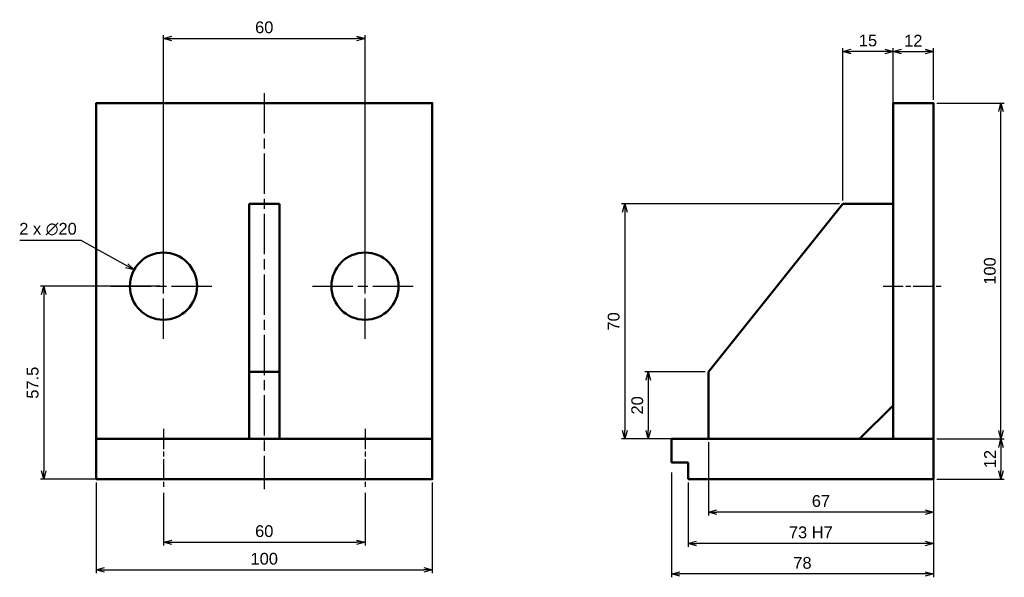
# Model space of a CAD drawing. Header units: millimetres. Extents: x -23 to 270, y -32 to 134.
import ezdxf

# ---------------------------------------------------------------- set-up
doc = ezdxf.new("R2010")
doc.units = ezdxf.units.MM
doc.linetypes.add('AM_ISO08W050', pattern=[18, 12, -1.5, 3, -1.5])
doc.linetypes.add('AM_ISO08W050x2', pattern=[9, 6, -0.75, 1.5, -0.75])
for name, color, linetype, lineweight in [('AM_0', 7, 'Continuous', 50), ('AM_5', 3, 'Continuous', 25), ('AM_7', 4, 'AM_ISO08W050', 25)]:
    doc.layers.add(name, color=color, linetype=linetype, lineweight=lineweight)
doc.styles.get("Standard").update_dxf_attribs({"font": 'arial.ttf'})
doc.dimstyles.new('AM_JIS$0', dxfattribs={"dimtxt": 3.5, "dimasz": 2.5, "dimexe": 1, "dimexo": 1, "dimgap": 1.5, "dimtad": 3, "dimdsep": 46, "dimtxsty": 'Standard', "dimblk": 'OPEN30', "dimcen": 0, "dimclrd": 256, "dimclre": 256, "dimclrt": 52, "dimadec": 0, "dimazin": 2, "dimtp": 0.1, "dimtm": 0.1, "dimtfac": 0.71, "dimtmove": 0, "dimatfit": 3, "dimldrblk": 'OPEN30', "dimfxl": 1, "dimlwd": -1, "dimlwe": -1, "dimarcsym": 1})
doc.dimstyles.new('AM_JIS$3', dxfattribs={"dimtxt": 3.5, "dimasz": 2.5, "dimexe": 1, "dimexo": 1, "dimgap": 1.5, "dimtad": 3, "dimtoh": 1, "dimdsep": 46, "dimtxsty": 'Standard', "dimblk": 'OPEN30', "dimcen": 0, "dimclrd": 256, "dimclre": 256, "dimclrt": 52, "dimadec": 0, "dimazin": 2, "dimtp": 0.1, "dimtm": 0.1, "dimtfac": 0.71, "dimtofl": 0, "dimtmove": 0, "dimatfit": 0, "dimldrblk": 'OPEN30', "dimfxl": 1, "dimlwd": -1, "dimlwe": -1, "dimarcsym": 1})

# ---------------------------------------------------------------- blocks, each defined once
blk = doc.blocks.new('_Open30')
at = {"color": 0, "linetype": 'ByBlock', "lineweight": -2}
for p, q in [((-1, 0.27), (0, 0)), ((0, 0), (-1, -0.27)), ((0, 0), (-1, 0))]:
    blk.add_line(p, q, dxfattribs=at)
blk = doc.blocks.new('*D5')
at = {"layer": 'AM_5', "linetype": 'ByBlock', "transparency": 16777216}
for p, q in [((250.26, 109), (270.34, 109)), ((269.34, 11.5), (269.34, 106.5)), ((250.26, 9), (270.34, 9))]:
    blk.add_line(p, q, dxfattribs=at)
at = {"layer": 'Defpoints', "color": 0, "transparency": 16777216}
for p in [(249.26, 109), (269.34, 109), (249.26, 9)]:
    blk.add_point(p, dxfattribs=at)
at = {"layer": 'AM_5', "transparency": 16777216, "xscale": 2.5, "yscale": 2.5, "zscale": 2.5}
for p, rotation in [((269.34, 109), 90), ((269.34, 9), 270)]:
    blk.add_blockref('_Open30', p, dxfattribs=dict(at, rotation=rotation))
at = {"layer": 'AM_5', "color": 52, "transparency": 16777216, "insert": (266.05, 59), "char_height": 3.5, "attachment_point": 5, "rotation": 90}
blk.add_mtext('100', dxfattribs=at)
blk = doc.blocks.new('*D7')
at = {"layer": 'AM_5', "linetype": 'ByBlock', "transparency": 16777216}
for p, q in [((0.07, -4), (0.07, -30.99)), ((100.07, -4), (100.07, -30.99)), ((2.57, -29.99), (97.57, -29.99))]:
    blk.add_line(p, q, dxfattribs=at)
at = {"layer": 'Defpoints', "color": 0, "transparency": 16777216}
for p in [(0.07, -3), (100.07, -3), (100.07, -29.99)]:
    blk.add_point(p, dxfattribs=at)
at = {"layer": 'AM_5', "transparency": 16777216, "xscale": 2.5, "yscale": 2.5, "zscale": 2.5, "rotation": 180}
blk.add_blockref('_Open30', (0.07, -29.99), dxfattribs=at)
at = {"layer": 'AM_5', "transparency": 16777216, "xscale": 2.5, "yscale": 2.5, "zscale": 2.5}
blk.add_blockref('_Open30', (100.07, -29.99), dxfattribs=at)
at = {"layer": 'AM_5', "color": 52, "transparency": 16777216, "insert": (50.07, -26.7), "char_height": 3.5, "attachment_point": 5}
blk.add_mtext('100', dxfattribs=at)
blk = doc.blocks.new('*D8')
at = {"layer": 'AM_5', "linetype": 'ByBlock', "transparency": 16777216}
for p, q in [((20.07, -7), (20.07, -22.77)), ((80.07, -7), (80.07, -22.77)), ((22.57, -21.77), (77.57, -21.77))]:
    blk.add_line(p, q, dxfattribs=at)
at = {"layer": 'Defpoints', "color": 0, "transparency": 16777216}
for p in [(20.07, -6), (80.07, -6), (80.07, -21.77)]:
    blk.add_point(p, dxfattribs=at)
at = {"layer": 'AM_5', "transparency": 16777216, "xscale": 2.5, "yscale": 2.5, "zscale": 2.5, "rotation": 180}
blk.add_blockref('_Open30', (20.07, -21.77), dxfattribs=at)
at = {"layer": 'AM_5', "transparency": 16777216, "xscale": 2.5, "yscale": 2.5, "zscale": 2.5}
blk.add_blockref('_Open30', (80.07, -21.77), dxfattribs=at)
at = {"layer": 'AM_5', "color": 52, "transparency": 16777216, "insert": (50.07, -18.48), "char_height": 3.5, "attachment_point": 5}
blk.add_mtext('60', dxfattribs=at)
blk = doc.blocks.new('*D9')
at = {"layer": 'AM_5', "linetype": 'ByBlock', "transparency": 16777216}
for p, q in [((20.07, 55.5), (20.07, 129.27)), ((80.07, 55.5), (80.07, 129.27)), ((22.57, 128.27), (77.57, 128.27))]:
    blk.add_line(p, q, dxfattribs=at)
at = {"layer": 'Defpoints', "color": 0, "transparency": 16777216}
for p in [(80.07, 128.27), (20.07, 54.5), (80.07, 54.5)]:
    blk.add_point(p, dxfattribs=at)
at = {"layer": 'AM_5', "transparency": 16777216, "xscale": 2.5, "yscale": 2.5, "zscale": 2.5, "rotation": 180}
blk.add_blockref('_Open30', (20.07, 128.27), dxfattribs=at)
at = {"layer": 'AM_5', "transparency": 16777216, "xscale": 2.5, "yscale": 2.5, "zscale": 2.5}
blk.add_blockref('_Open30', (80.07, 128.27), dxfattribs=at)
at = {"layer": 'AM_5', "color": 52, "transparency": 16777216, "insert": (50.07, 131.56), "char_height": 3.5, "attachment_point": 5}
blk.add_mtext('60', dxfattribs=at)
blk = doc.blocks.new('*D10')
at = {"layer": 'AM_5', "linetype": 'ByBlock', "transparency": 16777216}
for p, q in [((237.26, 110), (237.26, 125.36)), ((239.76, 124.36), (246.76, 124.36)), ((249.26, 110), (249.26, 125.36))]:
    blk.add_line(p, q, dxfattribs=at)
at = {"layer": 'Defpoints', "color": 0, "transparency": 16777216}
for p in [(249.26, 124.36), (237.26, 109), (249.26, 109)]:
    blk.add_point(p, dxfattribs=at)
at = {"layer": 'AM_5', "transparency": 16777216, "xscale": 2.5, "yscale": 2.5, "zscale": 2.5, "rotation": 180}
blk.add_blockref('_Open30', (237.26, 124.36), dxfattribs=at)
at = {"layer": 'AM_5', "transparency": 16777216, "xscale": 2.5, "yscale": 2.5, "zscale": 2.5}
blk.add_blockref('_Open30', (249.26, 124.36), dxfattribs=at)
at = {"layer": 'AM_5', "color": 52, "transparency": 16777216, "insert": (243.26, 127.61), "char_height": 3.5, "attachment_point": 5}
blk.add_mtext('12', dxfattribs=at)
blk = doc.blocks.new('*D11')
at = {"layer": 'AM_5', "linetype": 'ByBlock', "transparency": 16777216}
for p, q in [((221.26, 79), (156.37, 79)), ((157.37, 76.5), (157.37, 11.5)), ((181.26, 9), (156.37, 9))]:
    blk.add_line(p, q, dxfattribs=at)
at = {"layer": 'Defpoints', "color": 0, "transparency": 16777216}
for p in [(222.26, 79), (157.37, 9), (182.26, 9)]:
    blk.add_point(p, dxfattribs=at)
at = {"layer": 'AM_5', "transparency": 16777216, "xscale": 2.5, "yscale": 2.5, "zscale": 2.5}
for p, rotation in [((157.37, 79), 90), ((157.37, 9), 270)]:
    blk.add_blockref('_Open30', p, dxfattribs=dict(at, rotation=rotation))
at = {"layer": 'AM_5', "color": 52, "transparency": 16777216, "insert": (154.08, 44), "char_height": 3.5, "attachment_point": 5, "rotation": 90}
blk.add_mtext('70', dxfattribs=at)
blk = doc.blocks.new('*D12')
at = {"layer": 'AM_5', "linetype": 'ByBlock', "transparency": 16777216}
for p, q in [((181.26, 29), (163.38, 29)), ((164.38, 26.5), (164.38, 11.5)), ((181.26, 9), (163.38, 9))]:
    blk.add_line(p, q, dxfattribs=at)
at = {"layer": 'Defpoints', "color": 0, "transparency": 16777216}
for p in [(182.26, 29), (164.38, 9), (182.26, 9)]:
    blk.add_point(p, dxfattribs=at)
at = {"layer": 'AM_5', "transparency": 16777216, "xscale": 2.5, "yscale": 2.5, "zscale": 2.5}
for p, rotation in [((164.38, 29), 90), ((164.38, 9), 270)]:
    blk.add_blockref('_Open30', p, dxfattribs=dict(at, rotation=rotation))
at = {"layer": 'AM_5', "color": 52, "transparency": 16777216, "insert": (161.1, 19), "char_height": 3.5, "attachment_point": 5, "rotation": 90}
blk.add_mtext('20', dxfattribs=at)
blk = doc.blocks.new('*D13')
at = {"layer": 'AM_5', "linetype": 'ByBlock', "transparency": 16777216}
for p, q in [((222.26, 80), (222.26, 125.36)), ((234.76, 124.36), (224.76, 124.36)), ((237.26, 80), (237.26, 125.36))]:
    blk.add_line(p, q, dxfattribs=at)
at = {"layer": 'Defpoints', "color": 0, "transparency": 16777216}
for p in [(222.26, 124.36), (222.26, 79), (237.26, 79)]:
    blk.add_point(p, dxfattribs=at)
at = {"layer": 'AM_5', "transparency": 16777216, "xscale": 2.5, "yscale": 2.5, "zscale": 2.5, "rotation": 180}
blk.add_blockref('_Open30', (222.26, 124.36), dxfattribs=at)
at = {"layer": 'AM_5', "transparency": 16777216, "xscale": 2.5, "yscale": 2.5, "zscale": 2.5}
blk.add_blockref('_Open30', (237.26, 124.36), dxfattribs=at)
at = {"layer": 'AM_5', "color": 52, "transparency": 16777216, "insert": (229.76, 127.64), "char_height": 3.5, "attachment_point": 5}
blk.add_mtext('15', dxfattribs=at)
blk = doc.blocks.new('*D14')
at = {"layer": 'AM_5', "linetype": 'ByBlock', "transparency": 16777216}
for p, q in [((-4.41, 68.09), (-22.66, 68.09)), ((9.14, 60.57), (-4.41, 68.09))]:
    blk.add_line(p, q, dxfattribs=at)
at = {"layer": 'Defpoints', "color": 0, "transparency": 16777216}
for p in [(11.33, 59.35), (28.81, 49.65)]:
    blk.add_point(p, dxfattribs=at)
at = {"layer": 'AM_5', "transparency": 16777216, "xscale": 2.5, "yscale": 2.5, "zscale": 2.5, "rotation": 330.960438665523}
blk.add_blockref('_Open30', (11.33, 59.35), dxfattribs=at)
at = {"layer": 'AM_5', "color": 52, "transparency": 16777216, "insert": (-14.29, 71.48), "char_height": 3.5, "attachment_point": 5}
blk.add_mtext('2 x ∅20', dxfattribs=at)
blk = doc.blocks.new('*D15')
at = {"layer": 'AM_5', "linetype": 'ByBlock', "transparency": 16777216}
for p, q in [((19.07, 54.5), (-16.57, 54.5)), ((-15.57, 52), (-15.57, -0.5)), ((19.07, -3), (-16.57, -3))]:
    blk.add_line(p, q, dxfattribs=at)
at = {"layer": 'Defpoints', "color": 0, "transparency": 16777216}
for p in [(20.07, 54.5), (-15.57, -3), (20.07, -3)]:
    blk.add_point(p, dxfattribs=at)
at = {"layer": 'AM_5', "transparency": 16777216, "xscale": 2.5, "yscale": 2.5, "zscale": 2.5}
for p, rotation in [((-15.57, 54.5), 90), ((-15.57, -3), 270)]:
    blk.add_blockref('_Open30', p, dxfattribs=dict(at, rotation=rotation))
at = {"layer": 'AM_5', "color": 52, "transparency": 16777216, "insert": (-18.85, 25.75), "char_height": 3.5, "attachment_point": 5, "rotation": 90}
blk.add_mtext('57.5', dxfattribs=at)
blk = doc.blocks.new('*D16')
at = {"layer": 'AM_5', "linetype": 'ByBlock', "transparency": 16777216}
for p, q in [((182.26, 8), (182.26, -13.8)), ((249.26, 8), (249.26, -13.8)), ((246.76, -12.8), (184.76, -12.8))]:
    blk.add_line(p, q, dxfattribs=at)
at = {"layer": 'Defpoints', "color": 0, "transparency": 16777216}
for p in [(182.26, 9), (249.26, 9), (182.26, -12.8)]:
    blk.add_point(p, dxfattribs=at)
at = {"layer": 'AM_5', "transparency": 16777216, "xscale": 2.5, "yscale": 2.5, "zscale": 2.5, "rotation": 180}
blk.add_blockref('_Open30', (182.26, -12.8), dxfattribs=at)
at = {"layer": 'AM_5', "transparency": 16777216, "xscale": 2.5, "yscale": 2.5, "zscale": 2.5}
blk.add_blockref('_Open30', (249.26, -12.8), dxfattribs=at)
at = {"layer": 'AM_5', "color": 52, "transparency": 16777216, "insert": (215.76, -9.51), "char_height": 3.5, "attachment_point": 5}
blk.add_mtext('67', dxfattribs=at)
blk = doc.blocks.new('*D17')
at = {"layer": 'AM_5', "linetype": 'ByBlock', "transparency": 16777216}
for p, q in [((176.26, -4), (176.26, -23.12)), ((249.26, -4), (249.26, -23.12)), ((246.76, -22.12), (178.76, -22.12))]:
    blk.add_line(p, q, dxfattribs=at)
at = {"layer": 'Defpoints', "color": 0, "transparency": 16777216}
for p in [(176.26, -3), (249.26, -3), (176.26, -22.12)]:
    blk.add_point(p, dxfattribs=at)
at = {"layer": 'AM_5', "transparency": 16777216, "xscale": 2.5, "yscale": 2.5, "zscale": 2.5, "rotation": 180}
blk.add_blockref('_Open30', (176.26, -22.12), dxfattribs=at)
at = {"layer": 'AM_5', "transparency": 16777216, "xscale": 2.5, "yscale": 2.5, "zscale": 2.5}
blk.add_blockref('_Open30', (249.26, -22.12), dxfattribs=at)
at = {"layer": 'AM_5', "color": 52, "transparency": 16777216, "insert": (212.76, -18.83), "char_height": 3.5, "width": 17.703, "attachment_point": 5}
blk.add_mtext('73 H7', dxfattribs=at)
blk = doc.blocks.new('*D18')
at = {"layer": 'AM_5', "linetype": 'ByBlock', "transparency": 16777216}
for p, q in [((171.26, -1), (171.26, -32.21)), ((249.26, -4), (249.26, -32.21)), ((246.76, -31.21), (173.76, -31.21))]:
    blk.add_line(p, q, dxfattribs=at)
at = {"layer": 'Defpoints', "color": 0, "transparency": 16777216}
for p in [(171.26, 0), (249.26, -3), (171.26, -31.21)]:
    blk.add_point(p, dxfattribs=at)
at = {"layer": 'AM_5', "transparency": 16777216, "xscale": 2.5, "yscale": 2.5, "zscale": 2.5, "rotation": 180}
blk.add_blockref('_Open30', (171.26, -31.21), dxfattribs=at)
at = {"layer": 'AM_5', "transparency": 16777216, "xscale": 2.5, "yscale": 2.5, "zscale": 2.5}
blk.add_blockref('_Open30', (249.26, -31.21), dxfattribs=at)
at = {"layer": 'AM_5', "color": 52, "transparency": 16777216, "insert": (210.26, -27.92), "char_height": 3.5, "attachment_point": 5}
blk.add_mtext('78', dxfattribs=at)
blk = doc.blocks.new('*D20')
at = {"layer": 'AM_5', "linetype": 'ByBlock', "transparency": 16777216}
for p, q in [((250.26, 9), (270.34, 9)), ((269.34, 6.5), (269.34, -0.5)), ((250.26, -3), (270.34, -3))]:
    blk.add_line(p, q, dxfattribs=at)
at = {"layer": 'Defpoints', "color": 0, "transparency": 16777216}
for p in [(249.26, 9), (249.26, -3), (269.34, -3)]:
    blk.add_point(p, dxfattribs=at)
at = {"layer": 'AM_5', "transparency": 16777216, "xscale": 2.5, "yscale": 2.5, "zscale": 2.5}
for p, rotation in [((269.34, 9), 90), ((269.34, -3), 270)]:
    blk.add_blockref('_Open30', p, dxfattribs=dict(at, rotation=rotation))
at = {"layer": 'AM_5', "color": 52, "transparency": 16777216, "insert": (266.08, 3), "char_height": 3.5, "attachment_point": 5, "rotation": 90}
blk.add_mtext('12', dxfattribs=at)

msp = doc.modelspace()

# ---------------------------------------------------------------- linework, layer by layer
at = {"layer": 'AM_0'}
for p, q in [((54.569, 79), (45.569, 79)), ((45.569, 79), (45.569, 9)), ((54.569, 9), (54.569, 79)), ((222.261, 79), (182.261, 29)), ((237.261, 79), (222.261, 79)), ((54.569, 29), (45.569, 29)), ((182.261, 9), (182.261, 29)), ((227.261, 9), (237.261, 19)), ((0.069, 9), (100.069, 9)), ((176.261, 2), (171.261, 2)), ((176.261, -3), (176.261, 2))]:
    msp.add_line(p, q, dxfattribs=at)
for points in [[(0.069, -3), (100.069, -3), (100.069, 109), (0.069, 109)], [(249.261, 9), (237.261, 9), (237.261, 109), (249.261, 109)]]:
    msp.add_lwpolyline(points, close=True, dxfattribs=at)
msp.add_lwpolyline([(171.261, 2), (171.261, 9), (249.261, 9), (249.261, -3), (176.261, -3)], dxfattribs=at)
for centre in [(20.069, 54.5), (80.069, 54.5)]:
    msp.add_circle(centre, 10, dxfattribs=at)
at = {"layer": 'AM_7'}
for p, q in [((50.069, 112), (50.069, -6)), ((20.069, 38.861), (20.069, 70.139)), ((80.069, 38.861), (80.069, 70.139)), ((4.43, 54.5), (35.708, 54.5)), ((64.43, 54.5), (95.708, 54.5))]:
    msp.add_line(p, q, dxfattribs=at)
at = {"layer": 'AM_7', "linetype": 'AM_ISO08W050x2'}
for p, q in [((234.261, 54.5), (252.261, 54.5)), ((20.069, 12), (20.069, -6)), ((80.069, 12), (80.069, -6))]:
    msp.add_line(p, q, dxfattribs=at)

# ---------------------------------------------------------------- dimensions: what is measured, and where the dimension line sits
at = {"layer": 'AM_5'}
for base, p1, p2, picture, middle in [((80.069, 128.269), (20.069, 54.5), (80.069, 54.5), '*D9', (50.069, 131.556)), ((222.261, 124.356), (237.261, 79), (222.261, 79), '*D13', (229.761, 127.643)), ((249.261, 124.356), (237.261, 109), (249.261, 109), '*D10', (243.261, 127.613)), ((182.261, -12.802), (249.261, 9), (182.261, 9), '*D16', (215.761, -9.515))]:
    dim = msp.add_linear_dim(base=base, p1=p1, p2=p2, dimstyle='AM_JIS$0', dxfattribs=at)
    dim.commit()
    dim.dimension.update_dxf_attribs({"geometry": picture, "text_midpoint": middle})
for base, p1, p2, picture, middle in [((269.34, 109), (249.261, 9), (249.261, 109), '*D5', (269.34, 59)), ((-15.567, -3), (20.069, 54.5), (20.069, -3), '*D15', (-15.567, 25.75))]:
    dim = msp.add_linear_dim(base=base, p1=p1, p2=p2, angle=90, dimstyle='AM_JIS$0', dxfattribs=at)
    dim.commit()
    dim.dimension.update_dxf_attribs({"geometry": picture, "text_midpoint": middle, "dimtype": 160})
dim = msp.add_diameter_dim_2p(p1=(28.812, 49.646), p2=(11.326, 59.354), text='2 x <>', dimstyle='AM_JIS$3', dxfattribs=at)
dim.commit()
dim.dimension.update_dxf_attribs({"geometry": '*D14', "text_midpoint": (-14.287, 68.093), "dimtype": 163})
for base, p1, p2, picture, middle in [((157.371, 9), (222.261, 79), (182.261, 9), '*D11', (154.084, 44)), ((164.383, 9), (182.261, 29), (182.261, 9), '*D12', (161.096, 19)), ((269.34, -3), (249.261, 9), (249.261, -3), '*D20', (266.083, 3))]:
    dim = msp.add_linear_dim(base=base, p1=p1, p2=p2, angle=90, dimstyle='AM_JIS$0', dxfattribs=at)
    dim.commit()
    dim.dimension.update_dxf_attribs({"geometry": picture, "text_midpoint": middle})
for base, p1, p2, picture, middle in [((171.261, -31.207), (249.261, -3), (171.261, 0), '*D18', (210.261, -31.207)), ((80.069, -21.771), (20.069, -6), (80.069, -6), '*D8', (50.069, -21.771))]:
    dim = msp.add_linear_dim(base=base, p1=p1, p2=p2, dimstyle='AM_JIS$0', dxfattribs=at)
    dim.commit()
    dim.dimension.update_dxf_attribs({"geometry": picture, "text_midpoint": middle, "dimtype": 160})
for base, p1, p2, text, picture, middle in [((100.069, -29.987), (0.069, -3), (100.069, -3), '100', '*D7', (50.069, -29.987)), ((176.261, -22.119), (249.261, -3), (176.261, -3), '<> H7', '*D17', (212.761, -22.119))]:
    dim = msp.add_linear_dim(base=base, p1=p1, p2=p2, text=text, dimstyle='AM_JIS$0', dxfattribs=at)
    dim.commit()
    dim.dimension.update_dxf_attribs({"geometry": picture, "text_midpoint": middle, "dimtype": 160})

doc.saveas('drawing.dxf')
